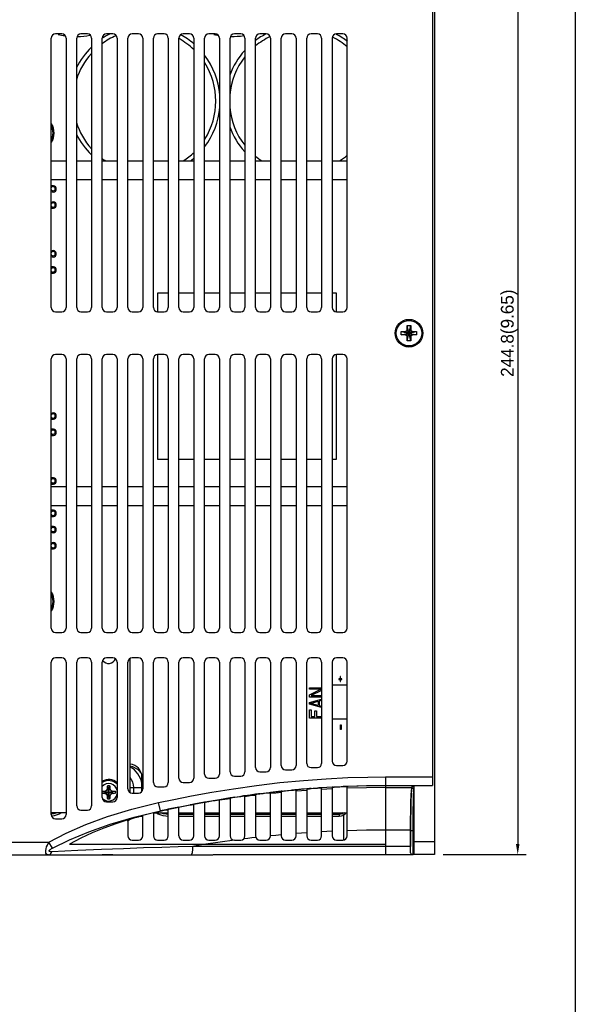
# Model space of a CAD drawing. Extents: x 101 to 1769, y -117 to 553.
# Tile 59 of 60: x 1639 to 1769, y 150 to 381. Entities that reach past the tile are written whole.
import ezdxf

# ---------------------------------------------------------------- set-up
doc = ezdxf.new("R2010")
doc.units = 0
doc.header["$LTSCALE"] = 23.1
doc.header["$MEASUREMENT"] = 0
doc.layers.get('0').update_dxf_attribs({"linetype": 'CONTINUOUS'})
doc.layers.get('Defpoints').update_dxf_attribs({"linetype": 'CONTINUOUS'})
doc.layers.add('AM_5', color=3, linetype='CONTINUOUS', lineweight=15)
doc.dimstyles.get("Standard").update_dxf_attribs({"dimtxt": 3, "dimasz": 2.5, "dimexe": 2, "dimexo": 2, "dimgap": 0.5, "dimtad": 1, "dimdec": 1, "dimzin": 0, "dimdsep": 46, "dimtxsty": 'Standard', "dimcen": 3, "dimadec": 0, "dimazin": 0, "dimtfac": 1, "dimtdec": 1, "dimtofl": 0, "dimtmove": 1, "dimatfit": 3, "dimfxl": 0, "dimtolj": 1, "dimtzin": 0, "dimarcsym": 0})

# ---------------------------------------------------------------- blocks, each defined once
blk = doc.blocks.new('*D14')
at = {"layer": 'AM_5', "color": 0, "lineweight": -2}
for p, q in [((1738.2, 430.12), (1757.73, 430.12)), ((1755.73, 427.62), (1755.73, 187.82)), ((1738.2, 185.32), (1757.73, 185.32))]:
    blk.add_line(p, q, dxfattribs=at)
at = {"layer": 'AM_5', "color": 0}
for points in [[(1755.31, 427.62), (1756.15, 427.62), (1755.73, 430.12)], [(1755.31, 187.82), (1756.15, 187.82), (1755.73, 185.32)]]:
    blk.add_solid(points, dxfattribs=at)
at = {"layer": 'Defpoints', "color": 0}
for p in [(1736.2, 430.12), (1736.2, 185.32), (1755.73, 185.32)]:
    blk.add_point(p, dxfattribs=at)
at = {"layer": 'AM_5', "color": 0, "insert": (1753.73, 307.72), "char_height": 3, "attachment_point": 5, "rotation": 90}
blk.add_mtext('\\A1;244.8(9.65)', dxfattribs=at)

msp = doc.modelspace()

# ---------------------------------------------------------------- linework, layer by layer
at = {"color": 7, "linetype": 'Continuous'}
for p, q in [((1769.25, 553.4), (1769.25, -117.24)), ((1736.2, 430.12), (1736.2, 185.32)), ((1735.7, 413.95), (1735.7, 201.49)), ((1646.2, 313.72), (1646.2, 376.97)), ((1648.7, 377.97), (1647.2, 377.97)), ((1649.7, 376.97), (1649.7, 313.72)), ((1652.2, 313.72), (1652.2, 376.97)), ((1654.7, 377.97), (1653.2, 377.97)), ((1655.7, 376.97), (1655.7, 313.72)), ((1658.2, 313.72), (1658.2, 376.97)), ((1660.7, 377.97), (1659.2, 377.97)), ((1661.7, 376.97), (1661.7, 313.72)), ((1664.2, 313.72), (1664.2, 376.97)), ((1666.7, 377.97), (1665.2, 377.97)), ((1667.7, 376.97), (1667.7, 313.72)), ((1670.2, 313.72), (1670.2, 376.97)), ((1672.7, 377.97), (1671.2, 377.97)), ((1673.7, 376.97), (1673.7, 313.72)), ((1676.2, 313.72), (1676.2, 376.97)), ((1678.7, 377.97), (1677.2, 377.97)), ((1679.7, 376.97), (1679.7, 313.72)), ((1682.2, 313.72), (1682.2, 376.97)), ((1684.7, 377.97), (1683.2, 377.97)), ((1685.7, 376.97), (1685.7, 313.72)), ((1688.2, 313.72), (1688.2, 376.97)), ((1690.7, 377.97), (1689.2, 377.97)), ((1691.7, 376.97), (1691.7, 313.72)), ((1694.2, 313.72), (1694.2, 376.97)), ((1696.7, 377.97), (1695.2, 377.97)), ((1697.7, 376.97), (1697.7, 313.72)), ((1700.2, 313.72), (1700.2, 376.97)), ((1702.7, 377.97), (1701.2, 377.97)), ((1703.7, 376.97), (1703.7, 313.72)), ((1706.2, 313.72), (1706.2, 376.97)), ((1708.7, 377.97), (1707.2, 377.97)), ((1709.7, 376.97), (1709.7, 313.72)), ((1712.2, 376.97), (1712.2, 313.72)), ((1714.7, 377.97), (1713.2, 377.97)), ((1715.7, 313.72), (1715.7, 376.97)), ((1646.2, 356.91), (1646.58, 356.26)), ((1646.58, 353.19), (1646.2, 352.54)), ((1646.2, 348.22), (1649.7, 348.22)), ((1652.2, 348.22), (1655.7, 348.22)), ((1658.2, 348.22), (1661.7, 348.22)), ((1664.2, 348.22), (1667.7, 348.22)), ((1670.2, 348.22), (1673.7, 348.22)), ((1676.2, 348.22), (1679.7, 348.22)), ((1682.2, 348.22), (1685.7, 348.22)), ((1688.2, 348.22), (1691.7, 348.22)), ((1694.2, 348.22), (1697.7, 348.22)), ((1700.2, 348.22), (1703.7, 348.22)), ((1706.2, 348.22), (1709.7, 348.22)), ((1712.2, 348.22), (1715.7, 348.22)), ((1649.7, 343.72), (1646.2, 343.72)), ((1655.7, 343.72), (1652.2, 343.72)), ((1661.7, 343.72), (1658.2, 343.72)), ((1667.7, 343.72), (1664.2, 343.72)), ((1673.7, 343.72), (1670.2, 343.72)), ((1679.7, 343.72), (1676.2, 343.72)), ((1685.7, 343.72), (1682.2, 343.72)), ((1691.7, 343.72), (1688.2, 343.72)), ((1697.7, 343.72), (1694.2, 343.72)), ((1703.7, 343.72), (1700.2, 343.72)), ((1709.7, 343.72), (1706.2, 343.72)), ((1715.7, 343.72), (1712.2, 343.72)), ((1671.2, 317.12), (1671.2, 312.72)), ((1673.7, 317.12), (1671.2, 317.12)), ((1679.7, 317.12), (1676.2, 317.12)), ((1685.7, 317.12), (1682.2, 317.12)), ((1691.7, 317.12), (1688.2, 317.12)), ((1697.7, 317.12), (1694.2, 317.12)), ((1703.7, 317.12), (1700.2, 317.12)), ((1709.7, 317.12), (1706.2, 317.12)), ((1713.2, 317.12), (1712.2, 317.12)), ((1713.2, 312.72), (1713.2, 317.12)), ((1647.2, 312.72), (1648.7, 312.72)), ((1653.2, 312.72), (1654.7, 312.72)), ((1659.2, 312.72), (1660.7, 312.72)), ((1665.2, 312.72), (1666.7, 312.72)), ((1671.2, 312.72), (1672.7, 312.72)), ((1677.2, 312.72), (1678.7, 312.72)), ((1683.2, 312.72), (1684.7, 312.72)), ((1689.2, 312.72), (1690.7, 312.72)), ((1695.2, 312.72), (1696.7, 312.72)), ((1701.2, 312.72), (1702.7, 312.72)), ((1707.2, 312.72), (1708.7, 312.72)), ((1713.2, 312.72), (1714.7, 312.72)), ((1728.4, 307.32), (1728.4, 308.12)), ((1728.4, 308.12), (1729.3, 308.12)), ((1728.4, 308.12), (1732, 307.32)), ((1728.4, 307.32), (1732, 308.12)), ((1729.3, 308.12), (1731.1, 307.32)), ((1729.3, 307.32), (1731.1, 308.12)), ((1730.6, 305.92), (1729.8, 309.52)), ((1729.8, 305.92), (1730.6, 309.52)), ((1729.8, 308.62), (1729.8, 309.52)), ((1729.8, 309.52), (1730.6, 309.52)), ((1730.6, 306.82), (1729.8, 308.62)), ((1729.8, 306.82), (1730.6, 308.62)), ((1730.6, 309.52), (1730.6, 308.62)), ((1731.1, 308.12), (1732, 308.12)), ((1732, 308.12), (1732, 307.32)), ((1729.3, 307.32), (1728.4, 307.32)), ((1729.8, 305.92), (1729.8, 306.82)), ((1730.6, 305.92), (1729.8, 305.92)), ((1730.6, 306.82), (1730.6, 305.92)), ((1732, 307.32), (1731.1, 307.32)), ((1646.2, 238.47), (1646.2, 301.72)), ((1648.7, 302.72), (1647.2, 302.72)), ((1649.7, 301.72), (1649.7, 238.47)), ((1652.2, 238.47), (1652.2, 301.72)), ((1654.7, 302.72), (1653.2, 302.72)), ((1655.7, 301.72), (1655.7, 238.47)), ((1658.2, 238.47), (1658.2, 301.72)), ((1660.7, 302.72), (1659.2, 302.72)), ((1661.7, 301.72), (1661.7, 238.47)), ((1664.2, 238.47), (1664.2, 301.72)), ((1666.7, 302.72), (1665.2, 302.72)), ((1667.7, 301.72), (1667.7, 238.47)), ((1670.2, 238.47), (1670.2, 301.72)), ((1671.2, 302.72), (1671.2, 278.12)), ((1672.7, 302.72), (1671.2, 302.72)), ((1673.7, 301.72), (1673.7, 238.47)), ((1676.2, 238.47), (1676.2, 301.72)), ((1678.7, 302.72), (1677.2, 302.72)), ((1679.7, 301.72), (1679.7, 238.47)), ((1682.2, 238.47), (1682.2, 301.72)), ((1684.7, 302.72), (1683.2, 302.72)), ((1685.7, 301.72), (1685.7, 238.47)), ((1688.2, 238.47), (1688.2, 301.72)), ((1690.7, 302.72), (1689.2, 302.72)), ((1691.7, 301.72), (1691.7, 238.47)), ((1694.2, 238.47), (1694.2, 301.72)), ((1696.7, 302.72), (1695.2, 302.72)), ((1697.7, 301.72), (1697.7, 238.47)), ((1700.2, 238.47), (1700.2, 301.72)), ((1702.7, 302.72), (1701.2, 302.72)), ((1703.7, 301.72), (1703.7, 238.47)), ((1706.2, 238.47), (1706.2, 301.72)), ((1708.7, 302.72), (1707.2, 302.72)), ((1709.7, 301.72), (1709.7, 238.47)), ((1712.2, 301.72), (1712.2, 238.47)), ((1713.2, 278.12), (1713.2, 302.72)), ((1714.7, 302.72), (1713.2, 302.72)), ((1715.7, 238.47), (1715.7, 301.72)), ((1671.2, 278.12), (1673.7, 278.12)), ((1676.2, 278.12), (1679.7, 278.12)), ((1682.2, 278.12), (1685.7, 278.12)), ((1688.2, 278.12), (1691.7, 278.12)), ((1694.2, 278.12), (1697.7, 278.12)), ((1700.2, 278.12), (1703.7, 278.12)), ((1706.2, 278.12), (1709.7, 278.12)), ((1712.2, 278.12), (1713.2, 278.12)), ((1646.2, 271.72), (1649.7, 271.72)), ((1652.2, 271.72), (1655.7, 271.72)), ((1658.2, 271.72), (1661.7, 271.72)), ((1664.2, 271.72), (1667.7, 271.72)), ((1670.2, 271.72), (1673.7, 271.72)), ((1676.2, 271.72), (1679.7, 271.72)), ((1682.2, 271.72), (1685.7, 271.72)), ((1688.2, 271.72), (1691.7, 271.72)), ((1694.2, 271.72), (1697.7, 271.72)), ((1700.2, 271.72), (1703.7, 271.72)), ((1706.2, 271.72), (1709.7, 271.72)), ((1712.2, 271.72), (1715.7, 271.72)), ((1649.7, 267.22), (1646.2, 267.22)), ((1655.7, 267.22), (1652.2, 267.22)), ((1661.7, 267.22), (1658.2, 267.22)), ((1667.7, 267.22), (1664.2, 267.22)), ((1673.7, 267.22), (1670.2, 267.22)), ((1679.7, 267.22), (1676.2, 267.22)), ((1685.7, 267.22), (1682.2, 267.22)), ((1691.7, 267.22), (1688.2, 267.22)), ((1697.7, 267.22), (1694.2, 267.22)), ((1703.7, 267.22), (1700.2, 267.22)), ((1709.7, 267.22), (1706.2, 267.22)), ((1715.7, 267.22), (1712.2, 267.22)), ((1646.2, 246.91), (1646.58, 246.26)), ((1646.58, 243.19), (1646.2, 242.54)), ((1647.2, 237.47), (1648.7, 237.47)), ((1653.2, 237.47), (1654.7, 237.47)), ((1659.2, 237.47), (1660.7, 237.47)), ((1665.2, 237.47), (1666.7, 237.47)), ((1671.2, 237.47), (1672.7, 237.47)), ((1677.2, 237.47), (1678.7, 237.47)), ((1683.2, 237.47), (1684.7, 237.47)), ((1689.2, 237.47), (1690.7, 237.47)), ((1695.2, 237.47), (1696.7, 237.47)), ((1701.2, 237.47), (1702.7, 237.47)), ((1707.2, 237.47), (1708.7, 237.47)), ((1713.2, 237.47), (1714.7, 237.47)), ((1648.7, 231.47), (1647.2, 231.47)), ((1654.7, 231.47), (1653.2, 231.47)), ((1660.7, 231.47), (1659.2, 231.47)), ((1664.7, 231.32), (1664.7, 199.88)), ((1666.7, 231.47), (1665.2, 231.47)), ((1672.7, 231.47), (1671.2, 231.47)), ((1678.7, 231.47), (1677.2, 231.47)), ((1684.7, 231.47), (1683.2, 231.47)), ((1690.7, 231.47), (1689.2, 231.47)), ((1696.7, 231.47), (1695.2, 231.47)), ((1702.7, 231.47), (1701.2, 231.47)), ((1708.7, 231.47), (1707.2, 231.47)), ((1714.7, 231.47), (1713.2, 231.47)), ((1646.2, 194.72), (1646.2, 230.47)), ((1649.7, 230.47), (1649.7, 194.72)), ((1652.2, 196.72), (1652.2, 230.47)), ((1655.7, 230.47), (1655.7, 196.72)), ((1658.2, 198.72), (1658.2, 230.47)), ((1661.7, 230.47), (1661.7, 198.72)), ((1664.2, 200.72), (1664.2, 230.47)), ((1667.7, 230.47), (1667.7, 200.72)), ((1670.2, 202.22), (1670.2, 230.47)), ((1673.7, 230.47), (1673.7, 202.22)), ((1676.2, 203.22), (1676.2, 230.47)), ((1679.7, 230.47), (1679.7, 203.22)), ((1682.2, 204.22), (1682.2, 230.47)), ((1685.7, 230.47), (1685.7, 204.22)), ((1688.2, 204.72), (1688.2, 230.47)), ((1691.7, 230.47), (1691.7, 204.72)), ((1694.2, 205.72), (1694.2, 230.47)), ((1697.7, 230.47), (1697.7, 205.72)), ((1700.2, 206.22), (1700.2, 230.47)), ((1703.7, 230.47), (1703.7, 206.22)), ((1706.2, 206.72), (1706.2, 230.47)), ((1709.7, 230.47), (1709.7, 206.72)), ((1712.2, 230.47), (1712.2, 207.22)), ((1715.7, 207.22), (1715.7, 230.47)), ((1713.73, 226.57), (1713.73, 226.44)), ((1714.04, 226.57), (1713.73, 226.57)), ((1714.04, 227.08), (1714.04, 226.57)), ((1714.12, 227.08), (1714.04, 227.08)), ((1714.12, 226.57), (1714.12, 227.08)), ((1714.43, 226.57), (1714.12, 226.57)), ((1714.43, 226.44), (1714.43, 226.57)), ((1706.82, 224.13), (1706.82, 224.45)), ((1706.82, 224.45), (1709.7, 224.45)), ((1712.2, 225.12), (1715.7, 225.12)), ((1713.73, 226.44), (1714.04, 226.44)), ((1714.04, 226.44), (1714.04, 225.92)), ((1714.04, 225.92), (1714.12, 225.92)), ((1714.12, 225.92), (1714.12, 226.44)), ((1714.12, 226.44), (1714.43, 226.44)), ((1706.82, 222.79), (1709.48, 224.13)), ((1709.48, 224.13), (1706.82, 224.13)), ((1706.82, 222.3), (1706.82, 222.79)), ((1709.7, 222.3), (1706.82, 222.3)), ((1709.7, 223.85), (1707.22, 222.63)), ((1707.22, 222.63), (1709.7, 222.63)), ((1706.82, 221.02), (1709.7, 221.81)), ((1706.82, 220.59), (1706.82, 221.02)), ((1709.7, 219.8), (1706.82, 220.59)), ((1707.09, 220.8), (1708.88, 221.29)), ((1708.88, 220.32), (1707.09, 220.8)), ((1708.88, 221.29), (1708.88, 220.32)), ((1709.7, 221.49), (1709.14, 221.34)), ((1709.14, 221.34), (1709.14, 220.27)), ((1709.14, 220.27), (1709.7, 220.12)), ((1706.82, 217.37), (1706.82, 219.3)), ((1706.82, 219.3), (1707.22, 219.3)), ((1709.7, 217.37), (1706.82, 217.37)), ((1707.22, 219.3), (1707.22, 217.7)), ((1707.22, 217.7), (1708.08, 217.7)), ((1708.08, 217.7), (1708.08, 219.09)), ((1708.08, 219.09), (1708.48, 219.09)), ((1708.48, 219.09), (1708.48, 217.7)), ((1708.48, 217.7), (1709.7, 217.7)), ((1715.7, 217.12), (1712.2, 217.12)), ((1714.11, 214.71), (1714.11, 215.73)), ((1714.11, 215.73), (1714.26, 215.73)), ((1714.26, 215.73), (1714.26, 214.71)), ((1714.26, 214.71), (1714.11, 214.71)), ((1713.2, 206.22), (1714.7, 206.22)), ((1667.5, 200.16), (1667.5, 203.52)), ((1689.2, 203.72), (1690.7, 203.72)), ((1695.2, 204.72), (1696.7, 204.72)), ((1701.2, 205.22), (1702.7, 205.22)), ((1707.2, 205.72), (1708.7, 205.72)), ((1724.7, 203.54), (1724.7, 185.22)), ((1724.7, 203.54), (1735.7, 203.54)), ((1659.47, 198.3), (1659.93, 201.55)), ((1659.93, 198.3), (1659.47, 201.55)), ((1671.2, 201.22), (1672.7, 201.22)), ((1677.2, 202.22), (1678.7, 202.22)), ((1683.2, 203.22), (1684.7, 203.22)), ((1705.57, 200.74), (1710.9, 201.13)), ((1710.9, 201.13), (1715.95, 201.38)), ((1712.42, 201.13), (1712.2, 201.15)), ((1712.3, 201.1), (1712.42, 201.13)), ((1713.2, 201.2), (1713.95, 201.24)), ((1713.95, 201.24), (1714.74, 201.27)), ((1715.63, 201.26), (1715.7, 201.23)), ((1715.7, 189.72), (1715.7, 201.23)), ((1724.7, 201.55), (1735.7, 201.55)), ((1730.87, 201.02), (1731.05, 201.45)), ((1730.88, 200.84), (1731.06, 201.29)), ((1731.06, 201.45), (1731.06, 201.29)), ((1731.06, 201.29), (1731.45, 201.29)), ((1731.36, 200.84), (1731.45, 201.29)), ((1731.45, 188.32), (1731.45, 201.29)), ((1731.55, 201.49), (1735.7, 201.49)), ((1658.2, 199.71), (1661.33, 200.16)), ((1658.2, 200.14), (1661.33, 199.69)), ((1658.44, 199.68), (1658.2, 199.69)), ((1658.61, 199.68), (1658.44, 199.68)), ((1658.61, 200.17), (1660.79, 199.68)), ((1658.61, 199.68), (1660.79, 200.17)), ((1659.46, 198.83), (1659.94, 201.01)), ((1659.94, 198.83), (1659.46, 201.01)), ((1664.7, 201.02), (1667.5, 201.02)), ((1665.2, 199.72), (1666.7, 199.72)), ((1665.59, 199.72), (1665.59, 201.02)), ((1689.2, 198.75), (1689.95, 198.86)), ((1689.29, 198.81), (1694.63, 199.56)), ((1689.95, 198.86), (1690.74, 198.98)), ((1691.63, 199.06), (1691.7, 199.05)), ((1691.7, 189.72), (1691.7, 199.05)), ((1694.2, 199.39), (1694.2, 189.72)), ((1694.63, 199.56), (1700.1, 200.21)), ((1697.24, 199.83), (1697.7, 199.89)), ((1697.65, 199.84), (1697.7, 199.82)), ((1697.7, 189.72), (1697.7, 199.82)), ((1700.1, 200.21), (1705.57, 200.74)), ((1700.42, 200.17), (1700.2, 200.17)), ((1700.2, 200.1), (1700.2, 189.72)), ((1700.3, 200.14), (1700.42, 200.17)), ((1703.62, 200.47), (1703.7, 200.44)), ((1703.7, 189.72), (1703.7, 200.44)), ((1706.2, 200.66), (1706.2, 189.72)), ((1709.62, 200.94), (1709.7, 200.91)), ((1709.7, 189.72), (1709.7, 200.91)), ((1712.2, 201.06), (1712.2, 189.72)), ((1724.7, 201.02), (1730.87, 201.02)), ((1730.8, 200.32), (1730.88, 200.84)), ((1731.36, 200.84), (1730.88, 200.84)), ((1659.2, 197.72), (1660.7, 197.72)), ((1671.85, 195.56), (1671.42, 197.51)), ((1675.37, 196.3), (1679.53, 197.13)), ((1677.2, 196.65), (1677.95, 196.79)), ((1679.53, 197.13), (1684.22, 197.98)), ((1679.7, 189.72), (1679.7, 197.08)), ((1682.2, 197.5), (1682.2, 189.72)), ((1683.1, 197.75), (1683.2, 197.77)), ((1684.22, 197.98), (1689.29, 198.81)), ((1685.64, 198.14), (1685.7, 198.13)), ((1685.7, 189.72), (1685.7, 198.13)), ((1688.2, 198.53), (1688.2, 189.72)), ((1646.94, 194.96), (1646.18, 194.86)), ((1646.81, 194.87), (1646.19, 194.8)), ((1649.7, 195.12), (1646.2, 195.12)), ((1646.92, 194.38), (1646.3, 194.31)), ((1647.53, 195.12), (1646.81, 194.87)), ((1647.34, 195.12), (1646.94, 194.96)), ((1653.2, 195.72), (1654.7, 195.72)), ((1665.66, 194.06), (1671.85, 195.56)), ((1667.63, 194.32), (1667.7, 194.23)), ((1667.7, 194.41), (1667.7, 194.48)), ((1667.7, 194.23), (1667.7, 194.41)), ((1667.7, 189.72), (1667.7, 194.23)), ((1670.2, 195.12), (1671.44, 195.42)), ((1670.2, 195.12), (1670.2, 189.72)), ((1670.2, 195.12), (1673.7, 195.12)), ((1671.44, 195.42), (1672.7, 195.71)), ((1671.85, 195.56), (1675.37, 196.3)), ((1673.15, 195.83), (1671.85, 195.56)), ((1672.59, 194.87), (1671.87, 195.12)), ((1672.46, 194.96), (1672.06, 195.12)), ((1673.7, 194.8), (1672.46, 194.96)), ((1673.71, 194.75), (1672.59, 194.87)), ((1674.46, 196.09), (1673.15, 195.83)), ((1673.63, 195.85), (1673.7, 195.82)), ((1673.7, 189.72), (1673.7, 195.82)), ((1676.2, 196.43), (1676.2, 196.45)), ((1676.2, 189.72), (1676.2, 196.43)), ((1676.2, 195.12), (1679.7, 195.12)), ((1679.7, 194.79), (1676.2, 194.79)), ((1679.7, 194.75), (1676.2, 194.75)), ((1679.7, 194.25), (1676.2, 194.25)), ((1682.2, 195.12), (1685.7, 195.12)), ((1685.7, 194.79), (1682.2, 194.79)), ((1685.7, 194.75), (1682.2, 194.75)), ((1685.7, 194.25), (1682.2, 194.25)), ((1688.2, 195.12), (1691.7, 195.12)), ((1691.7, 194.79), (1688.2, 194.79)), ((1691.7, 194.75), (1688.2, 194.75)), ((1691.7, 194.25), (1688.2, 194.25)), ((1694.2, 195.12), (1697.7, 195.12)), ((1697.7, 194.79), (1694.2, 194.79)), ((1697.7, 194.75), (1694.2, 194.75)), ((1697.7, 194.25), (1694.2, 194.25)), ((1700.2, 195.12), (1703.7, 195.12)), ((1703.7, 194.79), (1700.2, 194.79)), ((1703.7, 194.75), (1700.2, 194.75)), ((1703.7, 194.25), (1700.2, 194.25)), ((1706.2, 195.12), (1709.7, 195.12)), ((1709.7, 194.79), (1706.2, 194.79)), ((1709.7, 194.75), (1706.2, 194.75)), ((1709.7, 194.25), (1706.2, 194.25)), ((1712.2, 195.12), (1715.7, 195.12)), ((1713.74, 194.79), (1712.2, 194.79)), ((1713.78, 194.75), (1712.2, 194.75)), ((1713.78, 194.25), (1712.2, 194.25)), ((1713.74, 195.12), (1713.74, 194.79)), ((1714.5, 194.94), (1713.74, 194.79)), ((1713.78, 194.75), (1713.74, 194.79)), ((1714.2, 194.79), (1713.78, 194.75)), ((1713.78, 194.75), (1713.78, 194.25)), ((1714.31, 194.3), (1713.78, 194.25)), ((1714.6, 194.92), (1714.2, 194.79)), ((1714.81, 194.47), (1714.31, 194.3)), ((1714.77, 195.12), (1714.5, 194.94)), ((1714.6, 194.92), (1714.81, 194.47)), ((1714.98, 194.61), (1714.81, 194.47)), ((1714.81, 194.47), (1714.81, 188.72)), ((1647.2, 193.72), (1648.7, 193.72)), ((1660.06, 192.42), (1665.66, 194.06)), ((1664.2, 193.36), (1664.2, 193.46)), ((1664.2, 193.12), (1664.2, 193.36)), ((1664.2, 193.12), (1664.2, 189.72)), ((1731.26, 186.82), (1731.26, 193.22)), ((1731.26, 193.22), (1731.36, 193.22)), ((1731.36, 193.22), (1731.36, 186.82)), ((1730.56, 191.06), (1724.7, 191.06)), ((1730.56, 191.06), (1730.56, 187.22)), ((1730.56, 185.82), (1730.56, 190.88)), ((1731.2, 190.88), (1730.56, 190.88)), ((1731.2, 185.32), (1731.2, 190.88)), ((1552.2, 188.22), (1645.67, 188.22)), ((1646.49, 186.81), (1645.67, 188.22)), ((1650.53, 187.72), (1724.7, 187.72)), ((1665.2, 188.72), (1666.7, 188.72)), ((1671.2, 188.72), (1672.7, 188.72)), ((1677.2, 188.72), (1678.7, 188.72)), ((1685.84, 188.24), (1682.49, 187.72)), ((1683.2, 188.72), (1684.7, 188.72)), ((1689.23, 188.72), (1685.84, 188.24)), ((1689.2, 188.72), (1690.7, 188.72)), ((1695.2, 188.72), (1696.7, 188.72)), ((1701.2, 188.72), (1702.7, 188.72)), ((1707.2, 188.72), (1708.7, 188.72)), ((1713.2, 188.72), (1714.7, 188.72)), ((1736.2, 188.32), (1731.45, 188.32)), ((1552.2, 185.22), (1651.7, 185.22)), ((1651.7, 185.22), (1684.19, 185.22)), ((1658.2, 185.34), (1660.7, 185.34)), ((1730.49, 185.22), (1684.2, 185.22)), ((1730.56, 187.22), (1724.7, 187.22)), ((1730.51, 185.32), (1731.2, 185.32)), ((1730.56, 185.82), (1730.53, 185.82)), ((1730.63, 185.57), (1730.56, 185.82)), ((1731.24, 185.32), (1731.26, 186.82)), ((1736.2, 185.32), (1731.24, 185.32)), ((1731.26, 186.82), (1731.36, 186.82)), ((1731.38, 185.32), (1731.36, 186.82))]:
    msp.add_line(p, q, dxfattribs=at)
for points in [[(1729.3, 308.12), (1729.4, 308.13), (1729.49, 308.16), (1729.58, 308.21), (1729.65, 308.27), (1729.72, 308.35), (1729.76, 308.43), (1729.79, 308.53), (1729.8, 308.62)], [(1730.6, 308.62), (1730.61, 308.53), (1730.64, 308.43), (1730.68, 308.35), (1730.75, 308.27), (1730.82, 308.21), (1730.91, 308.16), (1731, 308.13), (1731.1, 308.12)], [(1729.8, 306.82), (1729.79, 306.92), (1729.76, 307.01), (1729.72, 307.1), (1729.65, 307.18), (1729.58, 307.24), (1729.49, 307.29), (1729.4, 307.31), (1729.3, 307.32)], [(1731.1, 307.32), (1731, 307.31), (1730.91, 307.29), (1730.82, 307.24), (1730.75, 307.18), (1730.68, 307.1), (1730.64, 307.02), (1730.61, 306.92), (1730.6, 306.82)], [(1667.37, 204.34), (1666.51, 205.27), (1665.34, 205.94), (1664.7, 206.08)], [(1671.42, 197.51), (1674.96, 198.26), (1679.16, 199.09), (1683.88, 199.95), (1688.99, 200.78), (1694.37, 201.54), (1699.89, 202.2), (1705.4, 202.73), (1710.78, 203.12), (1715.88, 203.37), (1720.57, 203.51), (1724.7, 203.54)], [(1659.46, 201.01), (1659.46, 201.18), (1659.46, 201.36), (1659.47, 201.55)], [(1659.47, 201.55), (1659.62, 201.55), (1659.78, 201.55), (1659.93, 201.55)], [(1659.93, 201.55), (1659.94, 201.36), (1659.94, 201.18), (1659.94, 201.01)], [(1712.2, 201.15), (1710.95, 201.08), (1709.7, 201)], [(1712.42, 201.13), (1712.63, 201.16), (1712.9, 201.18), (1713.2, 201.2)], [(1715.72, 201.31), (1715.38, 201.3), (1715.05, 201.29), (1714.74, 201.27)], [(1714.74, 201.27), (1715.11, 201.28), (1715.42, 201.28), (1715.63, 201.26)], [(1724.7, 201.49), (1720.22, 201.45), (1715.72, 201.31)], [(1715.95, 201.38), (1720.6, 201.51), (1724.7, 201.55)], [(1731.05, 201.45), (1731.12, 201.47), (1731.3, 201.49), (1731.55, 201.49)], [(1658.2, 200.16), (1658.44, 200.16), (1658.61, 200.17)], [(1658.61, 200.17), (1658.7, 200.17), (1658.79, 200.19), (1658.87, 200.21), (1658.96, 200.25), (1659.04, 200.29), (1659.1, 200.34), (1659.17, 200.4), (1659.24, 200.46), (1659.29, 200.53), (1659.34, 200.61), (1659.38, 200.69), (1659.42, 200.78), (1659.45, 200.89), (1659.46, 201.01)], [(1659.46, 198.83), (1659.45, 198.96), (1659.42, 199.07), (1659.38, 199.16), (1659.34, 199.24), (1659.29, 199.31), (1659.24, 199.38), (1659.18, 199.45), (1659.11, 199.5), (1659.04, 199.55), (1658.95, 199.6), (1658.86, 199.64), (1658.74, 199.67), (1658.61, 199.68)], [(1659.47, 198.3), (1659.46, 198.49), (1659.46, 198.67), (1659.46, 198.83)], [(1659.94, 198.83), (1659.94, 198.67), (1659.94, 198.49), (1659.93, 198.3)], [(1659.94, 201.01), (1659.95, 200.89), (1659.98, 200.78), (1660.02, 200.69), (1660.06, 200.61), (1660.11, 200.53), (1660.16, 200.46), (1660.22, 200.4), (1660.29, 200.34), (1660.36, 200.29), (1660.45, 200.25), (1660.54, 200.21), (1660.66, 200.18), (1660.79, 200.17)], [(1660.79, 199.68), (1660.7, 199.68), (1660.61, 199.66), (1660.53, 199.63), (1660.44, 199.6), (1660.37, 199.55), (1660.3, 199.51), (1660.23, 199.45), (1660.17, 199.39), (1660.11, 199.32), (1660.06, 199.24), (1660.02, 199.16), (1659.98, 199.07), (1659.95, 198.96), (1659.94, 198.83)], [(1660.79, 200.17), (1660.96, 200.16), (1661.14, 200.16), (1661.33, 200.16)], [(1661.33, 199.69), (1661.14, 199.69), (1660.96, 199.68), (1660.79, 199.68)], [(1661.33, 200.16), (1661.33, 200.08), (1661.33, 200), (1661.33, 199.92)], [(1661.33, 199.92), (1661.33, 199.85), (1661.33, 199.77), (1661.33, 199.69)], [(1691.7, 199.12), (1691.38, 199.07), (1691.06, 199.03), (1690.74, 198.98)], [(1690.74, 198.98), (1691.11, 199.03), (1691.42, 199.06), (1691.63, 199.06)], [(1694.2, 199.46), (1692.95, 199.29), (1691.7, 199.12)], [(1694.2, 199.21), (1692.95, 199.06), (1691.7, 198.9)], [(1695.16, 199.58), (1694.84, 199.54), (1694.52, 199.5), (1694.2, 199.46)], [(1694.2, 199.39), (1694.27, 199.42), (1694.48, 199.47)], [(1694.48, 199.47), (1694.79, 199.53), (1695.16, 199.58)], [(1695.16, 199.58), (1695.95, 199.68), (1696.7, 199.78)], [(1696.7, 199.78), (1696.89, 199.8), (1697.07, 199.82), (1697.24, 199.83)], [(1697.24, 199.83), (1697.49, 199.84), (1697.65, 199.84)], [(1700.2, 200.17), (1698.95, 200.04), (1697.7, 199.89)], [(1700.2, 199.86), (1698.95, 199.73), (1697.7, 199.61)], [(1700.2, 200.1), (1700.23, 200.12), (1700.3, 200.14)], [(1700.42, 200.17), (1700.64, 200.21), (1700.91, 200.25), (1701.2, 200.28)], [(1701.2, 200.28), (1701.95, 200.36), (1702.7, 200.43)], [(1703.7, 200.52), (1703.37, 200.49), (1703.03, 200.46), (1702.7, 200.43)], [(1702.7, 200.43), (1703.08, 200.46), (1703.41, 200.47), (1703.62, 200.47)], [(1706.2, 200.74), (1704.95, 200.63), (1703.7, 200.52)], [(1706.2, 200.36), (1704.95, 200.27), (1703.7, 200.17)], [(1707.2, 200.82), (1706.86, 200.79), (1706.53, 200.77), (1706.2, 200.74)], [(1706.2, 200.66), (1706.28, 200.69), (1706.49, 200.74)], [(1706.49, 200.74), (1706.82, 200.78), (1707.2, 200.82)], [(1707.2, 200.82), (1707.95, 200.87), (1708.7, 200.93)], [(1708.7, 200.93), (1709.06, 200.95), (1709.4, 200.95), (1709.62, 200.94)], [(1709.7, 201), (1709.36, 200.97), (1709.01, 200.95), (1708.71, 200.93)], [(1712.2, 200.72), (1710.95, 200.66), (1709.7, 200.59)], [(1712.2, 201.06), (1712.23, 201.08), (1712.3, 201.1)], [(1724.7, 201.02), (1720.2, 200.98), (1715.7, 200.87)], [(1730.87, 201.02), (1730.79, 200.51), (1730.71, 199.41), (1730.65, 197.82), (1730.6, 195.81), (1730.57, 193.51), (1730.56, 191.06)], [(1730.56, 190.88), (1730.57, 193.32), (1730.6, 195.62), (1730.65, 197.63), (1730.72, 199.23), (1730.8, 200.32)], [(1731.2, 190.88), (1731.21, 193.32), (1731.22, 195.62), (1731.25, 197.63), (1731.28, 199.23), (1731.32, 200.32), (1731.36, 200.84)], [(1645.67, 188.22), (1649.74, 190.37), (1654.33, 192.38), (1659.45, 194.26), (1665.14, 195.97), (1671.42, 197.51)], [(1659.93, 198.3), (1659.78, 198.3), (1659.62, 198.3), (1659.47, 198.3)], [(1676.49, 196.49), (1676.82, 196.57), (1677.2, 196.65)], [(1677.95, 196.79), (1678.77, 196.95), (1678.8, 196.96)], [(1679.7, 197.13), (1679.4, 197.07), (1679.1, 197.02), (1678.8, 196.96)], [(1678.8, 196.96), (1679.15, 197.02), (1679.44, 197.06), (1679.63, 197.08), (1679.7, 197.08)], [(1682.2, 197.59), (1680.95, 197.36), (1679.7, 197.13)], [(1682.2, 197.5), (1680.95, 197.29), (1679.7, 197.07)], [(1683.1, 197.75), (1682.8, 197.7), (1682.5, 197.64), (1682.2, 197.59)], [(1682.2, 197.53), (1682.27, 197.57), (1682.46, 197.62)], [(1682.46, 197.62), (1682.75, 197.68), (1683.1, 197.75)], [(1683.2, 197.77), (1683.95, 197.9), (1684.7, 198.03)], [(1684.7, 198.03), (1684.87, 198.05), (1685.03, 198.08), (1685.18, 198.1)], [(1685.18, 198.1), (1685.53, 198.16), (1685.7, 198.19)], [(1685.18, 198.1), (1685.45, 198.13), (1685.64, 198.14)], [(1688.2, 198.6), (1686.95, 198.4), (1685.7, 198.19)], [(1688.2, 198.43), (1686.95, 198.25), (1685.7, 198.06)], [(1689.19, 198.75), (1688.85, 198.7), (1688.53, 198.65), (1688.2, 198.6)], [(1688.2, 198.53), (1688.27, 198.57), (1688.49, 198.62)], [(1688.49, 198.62), (1688.8, 198.68), (1689.2, 198.75)], [(1648.61, 195.12), (1648.08, 194.79), (1646.92, 194.38)], [(1665.2, 193.77), (1665.95, 193.99), (1666.7, 194.2)], [(1666.7, 194.2), (1667.08, 194.29), (1667.41, 194.34), (1667.63, 194.32)], [(1670.2, 195.12), (1668.95, 194.81), (1667.7, 194.48)], [(1673.71, 194.25), (1672.48, 194.38), (1671.32, 194.79), (1670.79, 195.12)], [(1672.7, 195.71), (1673.03, 195.78), (1673.37, 195.86), (1673.7, 195.93)], [(1672.7, 195.71), (1673.09, 195.79), (1673.41, 195.84), (1673.63, 195.85)], [(1674.46, 196.09), (1674.08, 196.01), (1673.7, 195.93)], [(1676.2, 196.45), (1675.33, 196.27), (1674.46, 196.09)], [(1676.2, 196.43), (1675.33, 196.26), (1674.46, 196.09)], [(1676.2, 196.4), (1676.28, 196.43), (1676.49, 196.49)], [(1714.95, 195.12), (1714.81, 195.03), (1714.6, 194.92)], [(1715.39, 195.12), (1715.33, 195.01), (1715.16, 194.79), (1714.98, 194.61)], [(1731.26, 193.22), (1731.27, 194.16), (1731.27, 194.99), (1731.29, 195.6), (1731.3, 195.93), (1731.31, 195.97)], [(1731.31, 195.97), (1731.32, 195.93), (1731.33, 195.6), (1731.35, 194.99), (1731.36, 194.16), (1731.36, 193.22)], [(1646.49, 186.81), (1650.5, 188.78), (1655.02, 190.66), (1660.06, 192.42)], [(1664.2, 193.46), (1661.38, 192.54), (1658.59, 191.52), (1655.84, 190.38), (1653.15, 189.12), (1650.53, 187.72)], [(1664.2, 193.12), (1664.28, 193.29), (1664.5, 193.47)], [(1664.5, 193.47), (1664.82, 193.63), (1665.2, 193.77)], [(1700.2, 189.94), (1698.95, 189.82), (1697.7, 189.7)], [(1706.2, 190.42), (1704.95, 190.33), (1703.7, 190.24)], [(1712.2, 190.77), (1710.95, 190.71), (1709.7, 190.64)], [(1724.7, 191.06), (1720.2, 191.02), (1715.7, 190.91)], [(1645.55, 185.22), (1645.3, 185.27), (1645.1, 185.4), (1644.97, 185.62), (1644.92, 185.92), (1644.93, 186.27), (1645, 186.67), (1645.14, 187.09), (1645.31, 187.51)], [(1645.31, 187.51), (1645.49, 187.89), (1645.67, 188.22)], [(1682.49, 187.72), (1680.97, 187.48), (1679.44, 187.22)], [(1694.28, 189.33), (1693.31, 189.22), (1692.34, 189.1), (1691.37, 188.98)], [(1731.4, 185.32), (1731.41, 185.38), (1731.42, 185.55), (1731.43, 185.83), (1731.43, 186.2), (1731.44, 186.66), (1731.45, 187.18), (1731.45, 187.74), (1731.45, 188.32)], [(1645.55, 185.22), (1645.86, 185.31), (1646.14, 185.57), (1646.37, 185.97)], [(1646.37, 185.97), (1646.13, 185.97), (1645.93, 186), (1645.81, 186.05), (1645.75, 186.13), (1645.76, 186.23), (1645.83, 186.34), (1645.96, 186.47), (1646.13, 186.59), (1646.31, 186.7), (1646.49, 186.81)], [(1679.44, 187.22), (1676.01, 187.12), (1672.15, 187), (1667.86, 186.86), (1663.15, 186.69), (1658.02, 186.49), (1652.45, 186.25), (1646.37, 185.97)], [(1679.08, 185.22), (1679.22, 185.38), (1679.34, 185.81), (1679.42, 186.46), (1679.44, 187.22)], [(1702.56, 187.22), (1684.37, 187.22), (1679.44, 187.22)], [(1724.7, 187.22), (1716.98, 187.22), (1709.58, 187.22), (1702.56, 187.22)], [(1731.06, 185.32), (1730.81, 185.39), (1730.63, 185.57)]]:
    msp.add_lwpolyline(points, dxfattribs=at)
for radius in [3.25, 3]:
    msp.add_circle((1730.2, 307.72), radius, dxfattribs=at)
for centre, radius, start, end in [((1647.2, 376.97), 1, 90, 180), ((1652.1, 395.12), 17.75, 256.1797, 261.313), ((1648.7, 376.97), 1, 0, 90), ((1653.2, 376.97), 1, 90, 180), ((1652.1, 395.12), 17.75, 270.8171, 280.4293), ((1654.7, 376.97), 1, 0, 90), ((1668.1, 362.22), 16.75, 113.4757, 126.4605), ((1659.2, 376.97), 1, 90, 180), ((1668.1, 362.22), 17.75, 116.9955, 123.8633), ((1660.7, 376.97), 1, 0, 90), ((1665.2, 376.97), 1, 90, 180), ((1666.7, 376.97), 1, 0, 90), ((1671.2, 376.97), 1, 90, 180), ((1672.7, 376.97), 1, 0, 90), ((1677.2, 376.97), 1, 90, 180), ((1668.1, 362.22), 16.75, 46.0008, 61.0259), ((1668.1, 362.22), 17.75, 49.1088, 61.2946), ((1678.7, 376.97), 1, 0, 90), ((1683.2, 376.97), 1, 90, 180), ((1688.6, 395.12), 17.75, 256.1797, 259.0376), ((1684.7, 376.97), 1, 0, 90), ((1689.2, 376.97), 1, 90, 180), ((1688.6, 395.12), 17.75, 269.2002, 279.1613), ((1690.7, 376.97), 1, 0, 90), ((1704.8, 362.22), 17.75, 117.2133, 126.8939), ((1704.8, 362.22), 16.75, 115.4443, 129.4328), ((1695.2, 376.97), 1, 90, 180), ((1696.7, 376.97), 1, 0, 90), ((1701.2, 376.97), 1, 90, 180), ((1702.7, 376.97), 1, 0, 90), ((1707.2, 376.97), 1, 90, 180), ((1708.7, 376.97), 1, 0, 90), ((1713.2, 376.97), 1, 90, 180), ((1704.8, 362.22), 16.75, 49.2984, 63.5195), ((1704.8, 362.22), 17.75, 51.9056, 61.9005), ((1714.7, 376.97), 1, 0, 90), ((1668.1, 362.22), 17.75, 134.5272, 153.9627), ((1668.1, 362.22), 16.75, 138.105, 162.6398), ((1668.1, 362.22), 17.75, 4.6406, 37.2573), ((1704.8, 362.22), 16.75, 141.6996, 175.038), ((1704.8, 362.22), 17.75, 137.9094, 160.0245), ((1668.1, 362.22), 16.75, 327.7554, 32.2441), ((1668.1, 362.22), 17.75, 322.7425, 355.3594), ((1704.8, 362.22), 16.75, 184.96, 218.3009), ((1642.9, 354.72), 3.75, 331.795, 28.205), ((1642.9, 354.72), 4, 326.4494, 33.5506), ((1668.1, 362.22), 16.75, 197.361, 221.895), ((1704.8, 362.22), 17.75, 199.9757, 222.0905), ((1668.1, 362.22), 17.75, 206.0372, 225.4728), ((1668.1, 362.22), 16.75, 302.9418, 313.9987), ((1704.8, 362.22), 16.75, 230.5677, 237.059), ((1704.8, 362.22), 16.75, 302.9418, 310.7022), ((1668.1, 362.22), 16.75, 233.5396, 237.059), ((1668.1, 362.22), 17.75, 307.5478, 310.8911), ((1646.65, 341.59), 0.75, 232.0192, 127.9808), ((1646.65, 341.63), 0.5, 202.7884, 157.2116), ((1646.65, 337.79), 0.75, 232.0192, 127.9808), ((1646.65, 337.82), 0.5, 202.7884, 157.2116), ((1646.65, 326.35), 0.75, 232.0192, 127.9808), ((1646.65, 326.39), 0.5, 202.7884, 157.2116), ((1646.65, 322.55), 0.75, 232.0192, 127.9808), ((1646.65, 322.58), 0.5, 202.7884, 157.2116), ((1647.2, 313.72), 1, 180, 270), ((1648.7, 313.72), 1, 270, 0), ((1653.2, 313.72), 1, 180, 270), ((1654.7, 313.72), 1, 270, 0), ((1659.2, 313.72), 1, 180, 270), ((1660.7, 313.72), 1, 270, 0), ((1665.2, 313.72), 1, 180, 270), ((1666.7, 313.72), 1, 270, 0), ((1671.2, 313.72), 1, 180, 270), ((1672.7, 313.72), 1, 270, 0), ((1677.2, 313.72), 1, 180, 270), ((1678.7, 313.72), 1, 270, 0), ((1683.2, 313.72), 1, 180, 270), ((1684.7, 313.72), 1, 270, 0), ((1689.2, 313.72), 1, 180, 270), ((1690.7, 313.72), 1, 270, 0), ((1695.2, 313.72), 1, 180, 270), ((1696.7, 313.72), 1, 270, 0), ((1701.2, 313.72), 1, 180, 270), ((1702.7, 313.72), 1, 270, 0), ((1707.2, 313.72), 1, 180, 270), ((1708.7, 313.72), 1, 270, 0), ((1713.2, 313.72), 1, 180, 270), ((1714.7, 313.72), 1, 270, 0), ((1647.2, 301.72), 1, 90, 180), ((1648.7, 301.72), 1, 0, 90), ((1653.2, 301.72), 1, 90, 180), ((1654.7, 301.72), 1, 0, 90), ((1659.2, 301.72), 1, 90, 180), ((1660.7, 301.72), 1, 0, 90), ((1665.2, 301.72), 1, 90, 180), ((1666.7, 301.72), 1, 0, 90), ((1671.2, 301.72), 1, 90, 180), ((1672.7, 301.72), 1, 0, 90), ((1677.2, 301.72), 1, 90, 180), ((1678.7, 301.72), 1, 0, 90), ((1683.2, 301.72), 1, 90, 180), ((1684.7, 301.72), 1, 0, 90), ((1689.2, 301.72), 1, 90, 180), ((1690.7, 301.72), 1, 0, 90), ((1695.2, 301.72), 1, 90, 180), ((1696.7, 301.72), 1, 0, 90), ((1701.2, 301.72), 1, 90, 180), ((1702.7, 301.72), 1, 0, 90), ((1707.2, 301.72), 1, 90, 180), ((1708.7, 301.72), 1, 0, 90), ((1713.2, 301.72), 1, 90, 180), ((1714.7, 301.72), 1, 0, 90), ((1646.65, 288.25), 0.75, 232.0192, 127.9808), ((1646.65, 288.29), 0.5, 202.7884, 157.2116), ((1646.65, 284.45), 0.75, 232.0192, 127.9808), ((1646.65, 284.48), 0.5, 202.7884, 157.2116), ((1646.65, 273.01), 0.75, 232.0192, 127.9808), ((1646.65, 273.05), 0.5, 202.7884, 157.2116), ((1646.65, 265.41), 0.75, 232.0192, 127.9808), ((1646.65, 265.43), 0.5, 202.7884, 157.2116), ((1646.65, 261.61), 0.75, 232.0192, 127.9808), ((1646.65, 261.62), 0.5, 202.7884, 157.2116), ((1646.65, 257.81), 0.75, 232.0192, 127.9808), ((1646.65, 257.81), 0.5, 202.7884, 157.2116), ((1642.9, 244.72), 3.75, 331.795, 28.205), ((1642.9, 244.72), 4, 326.4494, 33.5506), ((1647.2, 238.47), 1, 180, 270), ((1648.7, 238.47), 1, 270, 0), ((1653.2, 238.47), 1, 180, 270), ((1654.7, 238.47), 1, 270, 0), ((1659.2, 238.47), 1, 180, 270), ((1660.7, 238.47), 1, 270, 0), ((1665.2, 238.47), 1, 180, 270), ((1666.7, 238.47), 1, 270, 0), ((1671.2, 238.47), 1, 180, 270), ((1672.7, 238.47), 1, 270, 0), ((1677.2, 238.47), 1, 180, 270), ((1678.7, 238.47), 1, 270, 0), ((1683.2, 238.47), 1, 180, 270), ((1684.7, 238.47), 1, 270, 0), ((1689.2, 238.47), 1, 180, 270), ((1690.7, 238.47), 1, 270, 0), ((1695.2, 238.47), 1, 180, 270), ((1696.7, 238.47), 1, 270, 0), ((1701.2, 238.47), 1, 180, 270), ((1702.7, 238.47), 1, 270, 0), ((1707.2, 238.47), 1, 180, 270), ((1708.7, 238.47), 1, 270, 0), ((1713.2, 238.47), 1, 180, 270), ((1714.7, 238.47), 1, 270, 0), ((1647.2, 230.47), 1, 90, 180), ((1648.7, 230.47), 1, 0, 90), ((1653.2, 230.47), 1, 90, 180), ((1654.7, 230.47), 1, 0, 90), ((1659.2, 230.47), 1, 90, 180), ((1659.7, 231.92), 1.75, 216, 337.2503), ((1660.7, 230.47), 1, 0, 90), ((1665.2, 230.47), 1, 90, 180), ((1666.7, 230.47), 1, 0, 90), ((1671.2, 230.47), 1, 90, 180), ((1672.7, 230.47), 1, 0, 90), ((1677.2, 230.47), 1, 90, 180), ((1678.7, 230.47), 1, 0, 90), ((1683.2, 230.47), 1, 90, 180), ((1684.7, 230.47), 1, 0, 90), ((1689.2, 230.47), 1, 90, 180), ((1690.7, 230.47), 1, 0, 90), ((1695.2, 230.47), 1, 90, 180), ((1696.7, 230.47), 1, 0, 90), ((1701.2, 230.47), 1, 90, 180), ((1702.7, 230.47), 1, 0, 90), ((1707.2, 230.47), 1, 90, 180), ((1708.7, 230.47), 1, 0, 90), ((1713.2, 230.47), 1, 90, 180), ((1714.7, 230.47), 1, 0, 90), ((1662, 201.02), 5.59, 9.661, 61.0939), ((1664.5, 203.52), 3, 0, 86.0294), ((1701.2, 206.22), 1, 180, 270), ((1702.7, 206.22), 1, 270, 0), ((1707.2, 206.72), 1, 180, 270), ((1708.7, 206.72), 1, 270, 0), ((1713.2, 207.22), 1, 180, 270), ((1714.7, 207.22), 1, 270, 0), ((1683.2, 204.22), 1, 180, 270), ((1684.7, 204.22), 1, 270, 0), ((1689.2, 204.72), 1, 180, 270), ((1690.7, 204.72), 1, 270, 0), ((1695.2, 205.72), 1, 180, 270), ((1696.7, 205.72), 1, 270, 0), ((1659.7, 199.92), 3, 48.0476, 120.0923), ((1659.7, 199.92), 2.75, 43.2191, 123.1525), ((1659.7, 199.92), 2.04, 11.0555, 137.494), ((1662, 201.02), 3.59, 0, 41.0618), ((1671.2, 202.22), 1, 180, 270), ((1672.7, 202.22), 1, 270, 0), ((1677.2, 203.22), 1, 180, 270), ((1678.7, 203.22), 1, 270, 0), ((1659.7, 199.92), 2.04, 224.3456, 348.9445), ((1665.2, 200.72), 1, 180, 270), ((1666.7, 200.72), 1, 270, 0), ((1653.2, 196.72), 1, 180, 270), ((1654.7, 196.72), 1, 270, 0), ((1659.2, 198.72), 1, 180, 270), ((1660.7, 198.72), 1, 270, 0), ((1647.2, 194.72), 1, 180, 270), ((1648.7, 194.72), 1, 270, 0), ((1665.2, 189.72), 1, 180, 270), ((1666.7, 189.72), 1, 270, 0), ((1671.2, 189.72), 1, 180, 270), ((1672.7, 189.72), 1, 270, 0), ((1677.2, 189.72), 1, 180, 270), ((1678.7, 189.72), 1, 270, 0), ((1683.2, 189.72), 1, 180, 270), ((1684.7, 189.72), 1, 270, 0), ((1689.2, 189.72), 1, 180, 270), ((1690.7, 189.72), 1, 270, 0), ((1695.2, 189.72), 1, 180, 270), ((1696.7, 189.72), 1, 270, 0), ((1701.2, 189.72), 1, 180, 270), ((1702.7, 189.72), 1, 270, 0), ((1707.2, 189.72), 1, 180, 270), ((1708.7, 189.72), 1, 270, 0), ((1713.2, 189.72), 1, 180, 270), ((1714.7, 189.72), 1, 270, 0)]:
    msp.add_arc(centre, radius, start, end, dxfattribs=at)

# ---------------------------------------------------------------- dimensions: what is measured, and where the dimension line sits
at = {"layer": 'AM_5', "color": 7}
dim = msp.add_linear_dim(base=(1755.73, 185.32), p1=(1736.2, 430.12), p2=(1736.2, 185.32), angle=90, text='<>(9.65)', dimstyle='Standard', dxfattribs=at)
dim.commit()
dim.dimension.update_dxf_attribs({"geometry": '*D14', "text_midpoint": (1753.73, 307.72)})

doc.saveas('drawing.dxf')
